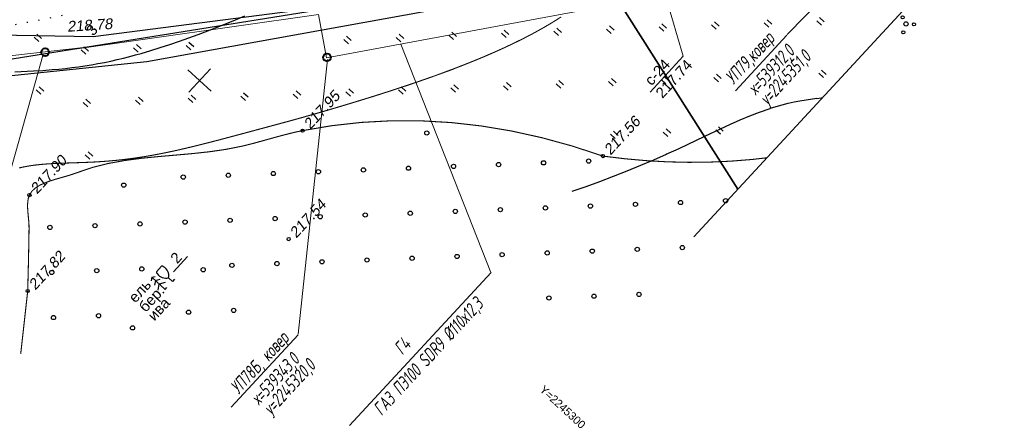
# Model space of a CAD drawing. Header units: millimetres. Extents: x -10 to 1169, y 1 to 1686.
# Tile 116 of 224: x 886 to 978, y 450 to 488. Entities that reach past the tile are written whole.
import ezdxf
from ezdxf.enums import TextEntityAlignment as Align
from ezdxf.lldxf.tags import DXFTag

# ---------------------------------------------------------------- set-up
doc = ezdxf.new("R2010")
doc.units = ezdxf.units.MM
for name, pattern in [('ADOT1', [1, 0, -1]), ('AHIDDEN1', [2, 0.5, -1.5]), ('CONTI', [0])]:
    doc.linetypes.add(name, pattern=pattern)
for name, color, linetype in [('CONTURS', 7, 'Continuous'), ('COORDS', 7, 'Continuous'), ('GPR_PICK', 7, 'Continuous'), ('IZOLINES', 32, 'Continuous'), ('PDIGIT', 170, 'Continuous'), ('PICKETS', 7, 'Continuous'), ('ОБЪЕКТЫ_АВТОДОРОГ', 7, 'Continuous'), ('УЧАСТКИ', 7, 'Continuous')]:
    doc.layers.add(name, color=color, linetype=linetype)
doc.layers.add('СВЯЗЬ', color=170, linetype='Связь', lineweight=30)
doc.styles.add('GPR', font='isocpeui.ttf', dxfattribs={"width": 0.8})
doc.styles.get("Standard").update_dxf_attribs({"font": 'arial.ttf'})
tags = doc.linetypes.add('газ', pattern='A,42.7,-5.08,["Г",Standard,S=2.54,R=0,X=-2.54,Y=-1.27],-3.81', length=51.59).pattern_tags.tags
tags[6] = DXFTag(74, 10)
doc.linetypes.add('Связь', pattern='A,12.5,[130,ltypeshp.shx,S=1,R=-30,X=0,Y=0.9],1,[130,ltypeshp.shx,S=1,R=-30,X=0,Y=0.9],1,[130,ltypeshp.shx,S=1,R=-30,X=0,Y=0.9],4.5', length=19)

# ---------------------------------------------------------------- blocks, each defined once
blk = doc.blocks.new('401')
at = {"layer": 'CONTURS'}
for p, q in [((0, 0), (0, 1.2)), ((0.8, 0), (0.8, 1.2))]:
    blk.add_line(p, q, dxfattribs=at)
blk = doc.blocks.new('394')
at = {"layer": 'CONTURS', "color": 7, "linetype": 'Continuous'}
for centre, radius in [((0.03, 0.04), 0.4), ((0.52, 1.35), 0.3), ((-1.46, -0.66), 0.3), ((1, -1.11), 0.3)]:
    blk.add_circle(centre, radius, dxfattribs=at)
blk = doc.blocks.new('373')
at = {"layer": 'CONTURS'}
blk.add_circle((0, 0), 0.4, dxfattribs=at)
blk = doc.blocks.new('390_2')
at = {"layer": 'CONTURS', "color": 7}
for p, q in [((0.7, 3.47), (-0.69, 3.47)), ((0, 1.06), (0, 0.03)), ((0.02, 0), (0.58, 0))]:
    blk.add_line(p, q, dxfattribs=at)
at = {"layer": 'CONTURS', "color": 7, "linetype": 'Continuous'}
for centre, radius, start, end in [((1.01, 2.72), 1.95, 167.2459, 239.376), ((-19.94, 7.46), 19.52, 347.2459, 347.6983), ((-0.65, 3.26), 0.22, 101.9408, 167.6983), ((-0.69, 3.45), 0.0195, 90, 101.9408), ((-1.01, 2.72), 1.95, 300.624, 12.7541), ((0.65, 3.26), 0.22, 12.3017, 76.9673), ((19.94, 7.46), 19.52, 192.3017, 192.7541)]:
    blk.add_arc(centre, radius, start, end, dxfattribs=at)
blk = doc.blocks.new('390_5')
at = {"layer": 'CONTURS', "color": 7}
for p, q in [((0, 2.48), (-0.76, 2)), ((0, 3.4), (-0.57, 3.03)), ((0, 3.4), (0, 0.01)), ((0, 3.4), (0.58, 3.03)), ((0, 2.48), (0.77, 2)), ((-0.96, 0.88), (0, 1.51)), ((0.97, 0.88), (0, 1.51)), ((0, 0), (0.53, 0))]:
    blk.add_line(p, q, dxfattribs=at)

msp = doc.modelspace()

# ---------------------------------------------------------------- linework, layer by layer
at = {"linetype": 'Continuous', "lineweight": 40}
for centre in [(888.10148, 484.77081), (914.62945, 484.27694)]:
    msp.add_circle(centre, 0.36213, dxfattribs=at)
at = {"layer": 'CONTURS', "color": 1, "linetype": 'газ', "lineweight": 15}
for p, q in [((914.59592, 484.24353), (964.97978, 493.59735)), ((890.01949, 484.93799), (913.84081, 488.31088)), ((914.59592, 484.24353), (913.83984, 488.3161)), ((872.80355, 483.11768), (891.72919, 485.19545))]:
    msp.add_line(p, q, dxfattribs=at)
at = {"layer": 'CONTURS', "color": 0, "linetype": 'CONTI', "lineweight": 15}
for p, q in [((964.96835, 493.60111), (957.94697, 486.42941)), ((953.093, 481.13868), (957.91575, 486.35794)), ((930.04954, 464.03512), (921.57545, 485.53929)), ((887.89792, 484.44938), (882.55747, 465.51491)), ((914.69569, 484.09335), (911.92477, 458.21373)), ((930.08403, 464.04704), (916.76594, 449.634)), ((905.62711, 451.34664), (911.92285, 458.15999))]:
    msp.add_line(p, q, dxfattribs=at)
at = {"layer": 'CONTURS', "linetype": 'ADOT1', "flags": 128}
msp.add_lwpolyline([(889.71145, 488.20721), (887.65156, 487.78998), (885.59025, 487.40447), (883.52752, 487.05068), (881.46338, 486.7286), (879.39781, 486.43825), (877.33082, 486.17961), (875.26241, 485.9527), (873.19258, 485.7575), (871.12133, 485.59403), (869.04866, 485.46227), (866.36998, 485.38056), (863.68647, 485.41615), (860.99919, 485.54141), (858.30919, 485.72872), (855.61753, 485.95045), (852.92526, 486.17895), (850.23344, 486.38662), (847.54311, 486.5458), (844.85533, 486.62887), (842.17116, 486.60821), (839.58531, 486.47129), (837.00138, 486.23591), (834.41902, 485.92861), (831.83785, 485.57594), (829.2575, 485.20443), (826.67759, 484.84061), (824.09776, 484.51103), (821.51764, 484.24223), (818.93686, 484.06074), (816.35503, 483.9931), (813.90404, 484.04817), (811.4535, 484.20207), (809.00314, 484.4325), (806.55273, 484.71714), (804.10198, 485.03371), (801.65065, 485.35989), (799.19848, 485.6734), (796.7452, 485.95192), (794.29057, 486.17315), (791.83431, 486.31481), (789.24119, 486.37795), (786.64602, 486.37756), (784.04918, 486.32772), (781.45108, 486.24254), (778.85211, 486.13609), (776.25268, 486.02247), (773.65318, 485.91578), (771.05401, 485.8301), (768.45558, 485.77952), (765.85827, 485.77814), (763.01599, 485.82153), (760.17352, 485.88922), (757.33105, 485.97918), (754.48875, 486.08936), (751.64681, 486.21774), (748.80542, 486.36226), (745.96476, 486.52089), (743.125, 486.69158), (740.28633, 486.87231), (737.44894, 487.06103), (734.91114, 487.242), (732.37442, 487.43943), (729.8386, 487.65065), (727.30352, 487.87296), (724.769, 488.1037), (722.23488, 488.34018), (719.70099, 488.57972), (717.16715, 488.81963), (714.6332, 489.05723), (712.09897, 489.28985), (710.68949, 489.41495), (709.27958, 489.5365), (707.86945, 489.65618), (706.45929, 489.77568), (705.04929, 489.89671), (703.63965, 490.02095), (702.23058, 490.15011), (700.82225, 490.28588), (699.41488, 490.42995), (698.00865, 490.58402), (696.56308, 490.75746), (695.11926, 490.94654), (693.67676, 491.14731), (692.23514, 491.35581), (690.79395, 491.56806), (689.35276, 491.7801), (687.91112, 491.98798), (686.4686, 492.18773), (685.02475, 492.37539), (683.57914, 492.54698), (681.68703, 492.75329), (679.79366, 492.94797), (677.89903, 493.13099), (676.00314, 493.30238), (674.10598, 493.46212), (672.20756, 493.61023), (670.30788, 493.74669), (668.40693, 493.8715), (666.50472, 493.98468), (664.60125, 494.08621)], dxfattribs=at)
at = {"layer": 'CONTURS', "color": 0, "linetype": 'CONTI', "lineweight": 15}
msp.add_lwpolyline([(946.56269, 489.88825), (948.16744, 484.38859), (945.05299, 481.01808)], dxfattribs=at)
at = {"layer": 'CONTURS', "linetype": 'AHIDDEN1', "const_width": 0.1, "flags": 128}
for points in [[(886.4634, 462.28908), (886.47996, 462.87706), (886.49569, 463.46506), (886.51058, 464.05306), (886.52463, 464.64108), (886.53784, 465.22912), (886.55022, 465.81717), (886.56177, 466.40523), (886.57247, 466.9933), (886.58234, 467.58139), (886.59138, 468.16949), (886.58591, 468.49088), (886.5647, 468.82212), (886.5344, 469.159), (886.50165, 469.49728), (886.47308, 469.83275), (886.45534, 470.16119), (886.45507, 470.47838), (886.47892, 470.7801), (886.53352, 471.06213), (886.62552, 471.32024), (886.85366, 471.67496), (887.1725, 471.97499), (887.56639, 472.22887), (888.01965, 472.44511), (888.51664, 472.63225), (889.04169, 472.79882), (889.57915, 472.95335), (890.11334, 473.10437), (890.62862, 473.2604), (891.10932, 473.42999), (892.58163, 473.92787), (894.09042, 474.30288), (895.62849, 474.58035), (897.18867, 474.7856), (898.76374, 474.94393), (900.34651, 475.08066), (901.92979, 475.22112), (903.50639, 475.39062), (905.0691, 475.61447), (906.61073, 475.91799), (907.18586, 476.05638), (907.75956, 476.2045), (908.33217, 476.35943), (908.90406, 476.51826), (909.47558, 476.67808), (910.04708, 476.83595), (910.61891, 476.98896), (911.19142, 477.1342), (911.76498, 477.26873), (912.33993, 477.38966), (915.10787, 477.85405), (917.88889, 478.16192), (920.68299, 478.31327), (923.49017, 478.3081), (926.31043, 478.14641), (929.14377, 477.8282), (931.99019, 477.35347), (934.84969, 476.72222), (937.72228, 475.93446), (940.60794, 474.99017)], [(940.60794, 474.99017), (942.64363, 474.74178), (944.66887, 474.56103), (946.68365, 474.4479), (948.68798, 474.4024), (950.68185, 474.42454), (952.66527, 474.5143), (954.63823, 474.67169), (956.03698, 474.83207)]]:
    msp.add_lwpolyline(points, dxfattribs=at)
at = {"layer": 'CONTURS'}
msp.add_lwpolyline([(900.18089, 464.0842), (901.51742, 465.53061)], dxfattribs=at)
at = {"layer": 'CONTURS', "linetype": 'AHIDDEN1', "const_width": 0.1}
msp.add_lwpolyline([(886.4634, 462.28908), (885.80622, 456.37194)], dxfattribs=at)
at = {"layer": 'COORDS', "lineweight": -2}
for p, q in [((903.73818, 481.08579), (901.53482, 483.12177)), ((901.61852, 481.0021), (903.65449, 483.20546))]:
    msp.add_line(p, q, dxfattribs=at)
at = {"layer": 'IZOLINES'}
for points in [[(885.24697, 482.91091), (887.0115, 483.00512), (887.8953, 483.06056), (888.78148, 483.12665), (888.78305, 483.12677), (888.78302, 483.12661), (889.39925, 483.18089), (890.01472, 483.24289), (890.62918, 483.31362), (891.24245, 483.39368), (891.85432, 483.4834), (892.46462, 483.58289), (893.0732, 483.69204), (893.67997, 483.8106), (894.28484, 483.93823), (894.88778, 484.07453), (895.48875, 484.21906), (896.08775, 484.37139), (896.61984, 484.51333), (897.14051, 484.65801), (897.13642, 484.6577), (898.04407, 484.92199), (898.94716, 485.20119), (899.8461, 485.49329), (900.74106, 485.79717), (901.63221, 486.1119), (902.5197, 486.43669), (903.40364, 486.77091), (904.28409, 487.1141), (905.16109, 487.46596), (906.03457, 487.82635), (906.90444, 488.1953)], [(937.70855, 471.69214), (939.01369, 472.14215), (940.31158, 472.61229), (941.60301, 473.09971), (942.88836, 473.60271), (944.16673, 474.12292), (945.41165, 474.65082), (946.58107, 475.16606), (946.56145, 475.15766), (947.77839, 475.71138), (950.1973, 476.85083), (952.61776, 477.98649), (953.52199, 478.38957), (954.43399, 478.77426), (955.3558, 479.13385), (956.35798, 479.48404), (956.36872, 479.48754), (956.39019, 479.49452), (956.36904, 479.48723), (956.91816, 479.65892), (957.47148, 479.81599), (958.02868, 479.95806), (958.58942, 480.0847), (959.15326, 480.19588), (959.71971, 480.29206), (960.72735, 480.42854), (960.72381, 480.42605), (961.15409, 480.47482), (961.15395, 480.47571), (961.26081, 480.48538)]]:
    msp.add_lwpolyline(points, dxfattribs=at)
at = {"layer": 'IZOLINES', "const_width": 0.1}
msp.add_lwpolyline([(885.65427, 473.87566), (886.06441, 473.96532), (886.47693, 474.04251), (886.811, 474.09597), (887.14218, 474.14156), (887.14097, 474.14089), (887.76194, 474.20937), (888.38456, 474.25859), (889.00805, 474.29384), (889.63196, 474.31975), (890.88021, 474.35966), (892.12823, 474.40467), (892.75188, 474.43487), (893.37511, 474.47227), (893.99775, 474.5179), (894.61962, 474.57241), (895.24056, 474.63617), (895.86042, 474.70928), (896.47905, 474.79165), (897.09638, 474.88304), (897.71232, 474.98306), (898.32683, 475.09124), (898.93992, 475.20707), (899.5516, 475.32995), (900.16193, 475.45928), (900.77098, 475.59443), (901.98555, 475.87964), (903.19626, 476.18061), (904.40412, 476.49268), (906.8152, 477.13436), (910.69397, 478.17864), (910.69229, 478.17731), (912.26884, 478.61184), (912.27028, 478.61224), (912.27316, 478.61305), (912.27023, 478.61307), (914.00003, 479.10668), (915.72579, 479.61413), (917.4481, 480.13303), (919.16636, 480.66507), (920.87956, 481.21293), (922.58651, 481.77969), (924.07255, 482.29327), (925.52639, 482.81694), (925.51635, 482.81425), (926.4816, 483.17401), (927.44258, 483.54489), (928.39914, 483.92689), (929.35069, 484.321), (930.29657, 484.72833), (931.23599, 485.15013), (932.16795, 485.58785), (933.09128, 486.04316), (934.00448, 486.51803), (934.9057, 487.01475), (935.79258, 487.53599), (936.22981, 487.8068), (936.66232, 488.08498)], dxfattribs=at)
at = {"layer": 'PICKETS', "color": 7, "lineweight": -2}
for centre in [(912.33993, 477.38966), (940.60794, 474.99017), (886.62552, 471.32024), (911.02717, 467.17515), (886.4634, 462.28908)]:
    msp.add_circle(centre, 0.15, dxfattribs=at)
at = {"layer": 'ОБЪЕКТЫ_АВТОДОРОГ', "color": 0, "lineweight": 30}
msp.add_line((949.16136, 467.39117), (1026.17764, 550.73939), dxfattribs=at)
at = {"layer": 'СВЯЗЬ', "linetype": 'Связь', "lineweight": 30}
msp.add_lwpolyline([(976.35602, 496.82165), (958.89249, 494.94751), (897.6619, 483.87436), (872.19579, 481.21571), (796.73183, 481.85309), (763.84273, 481.32194), (736.36216, 482.60565), (671.04439, 488.10986), (639.71393, 494.21523), (614.23357, 498.56981), (578.28183, 501.7051), (562.40022, 504.31784), (528.71727, 514.07209), (475.48775, 535.49659), (449.46161, 542.60572), (410.28618, 548.93671), (393.44557, 553.15626), (339.38113, 553.83215), (333.7457, 553.39108), (309.38834, 548.84717), (285.15316, 542.73666), (257.42139, 526.27687)], dxfattribs=at)
at = {"layer": 'УЧАСТКИ', "color": 6, "linetype": 'Continuous', "lineweight": -2}
for p, q in [((874.14154, 482.40106), (947.97099, 494.23673)), ((953.31608, 471.88748), (939.63912, 493.41541)), ((939.63912, 493.41541), (953.31608, 471.88748)), ((928.5383, 490.84705), (892.61591, 486.23005)), ((892.61591, 486.23005), (876.96642, 486.48964))]:
    msp.add_line(p, q, dxfattribs=at)

# ---------------------------------------------------------------- block references
at = {"layer": 'CONTURS', "lineweight": -2, "xscale": 0.5, "yscale": 0.5, "zscale": 0.5, "rotation": 47.26113010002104}
for name, p in [('394', (969.13139, 487.40316)), ('401', (951.27302, 486.93014)), ('401', (956.21892, 487.12543)), ('401', (961.16481, 487.32071)), ('401', (926.54356, 485.95371)), ('401', (931.48945, 486.14899)), ('401', (936.43534, 486.34428)), ('401', (941.38124, 486.53957)), ('401', (946.32713, 486.73485)), ('401', (887.50563, 485.76502)), ('401', (901.81409, 484.97727)), ('401', (916.65177, 485.56313)), ('401', (921.59766, 485.75842)), ('401', (891.9223, 484.5867)), ('401', (896.86819, 484.78198)), ('401', (961.3601, 482.37482)), ('401', (931.68474, 481.2031)), ('401', (936.63063, 481.39839)), ('401', (941.57652, 481.59367)), ('401', (946.52242, 481.78896)), ('401', (951.46831, 481.98425)), ('401', (887.70092, 480.81913)), ('401', (911.90116, 480.42195)), ('401', (916.84706, 480.61724)), ('401', (921.79295, 480.81252)), ('401', (926.73884, 481.00781)), ('401', (892.11759, 479.6408)), ('401', (897.06348, 479.83609)), ('401', (902.00938, 480.03138)), ('401', (906.95527, 480.22666)), ('373', (924.02873, 477.16627)), ('401', (941.77181, 476.64778)), ('401', (946.7177, 476.84307)), ('401', (951.6636, 477.03835)), ('401', (892.31287, 474.69491)), ('373', (935.02264, 474.35525)), ('373', (939.26198, 474.52264)), ('373', (909.58662, 473.35092)), ('373', (913.82596, 473.51831)), ('373', (918.06529, 473.6857)), ('373', (922.30463, 473.85309)), ('373', (926.54397, 474.02048)), ('373', (930.7833, 474.18786)), ('373', (901.10794, 473.01614)), ('373', (905.34728, 473.18353)), ('373', (895.50239, 472.25665)), ('373', (947.90804, 470.61808)), ('373', (952.14738, 470.78547)), ('373', (922.47202, 469.61375)), ('373', (926.71136, 469.78114)), ('373', (930.95069, 469.94853)), ('373', (935.19003, 470.11592)), ('373', (939.42937, 470.2833)), ('373', (943.66871, 470.45069)), ('373', (901.27533, 468.77681)), ('373', (905.51467, 468.94419)), ('373', (909.75401, 469.11158)), ('373', (913.99334, 469.27897)), ('373', (918.23268, 469.44636)), ('373', (888.55732, 468.27464)), ('373', (892.79666, 468.44203)), ('373', (897.03599, 468.60942)), ('373', (935.35742, 465.87658)), ('373', (939.59676, 466.04397)), ('373', (943.83609, 466.21136)), ('373', (948.07543, 466.37875)), ('373', (914.16073, 465.03963)), ('373', (918.40007, 465.20702)), ('373', (922.63941, 465.37441)), ('373', (926.87875, 465.5418)), ('373', (931.11808, 465.70919)), ('373', (888.72471, 464.0353)), ('373', (892.96405, 464.20269)), ('373', (897.20338, 464.37008)), ('390_2', (900.10429, 463.1857)), ('373', (902.97971, 464.29307)), ('373', (905.68206, 464.70486)), ('373', (909.9214, 464.87225)), ('390_5', (899.39152, 462.42995)), ('373', (935.52481, 461.63724)), ('373', (939.76415, 461.80463)), ('373', (944.00348, 461.97202)), ('373', (905.84945, 460.46552)), ('373', (888.8921, 459.79596)), ('373', (893.13144, 459.96335)), ('373', (901.61011, 460.29813)), ('373', (896.33104, 458.82383))]:
    msp.add_blockref(name, p, dxfattribs=at)

# ---------------------------------------------------------------- texts
at = {"layer": 'CONTURS', "lineweight": -2}
for s, p in [('2', (900.53465, 464.79935)), ('ель', (896.59154, 461.10502)), ('бер.', (897.5614, 460.21959)), ('ива', (898.3897, 459.40777))]:
    msp.add_text(s, height=1, rotation=47.2611301, dxfattribs=at).set_placement(p)
at = {"layer": 'COORDS', "lineweight": -2}
msp.add_text('Y=2245300', height=0.75, rotation=317.2611301, dxfattribs=at).set_placement((934.58519, 452.92261))
at = {"layer": 'GPR_PICK', "style": 'GPR', "width": 0.7}
for s, p in [('УП79,ковер', (954.87323, 483.81387)), ('х=539312,0', (956.86458, 482.7011)), ('у=2245351,0', (958.20176, 481.94517)), ('ГАЗ ПЭ100 SDR9 %%C110х12,3', (924.61162, 455.72321)), ('УП78Б, ковер', (908.73945, 455.1324)), ('Г4', (922.17238, 456.68492)), ('х=539343,0', (910.18714, 453.59925)), ('у=2245320,0', (911.52432, 452.84331))]:
    msp.add_text(s, height=1.25, rotation=47.2611301, dxfattribs=at).set_placement(p, align=Align.CENTER)
at = {"layer": 'PDIGIT', "color": 7, "lineweight": -2, "oblique": 10}
for s, rotation, p in [('218.78', 3.7111301, (890.19642, 486.68569)), ('217.95', 47.2611301, (913.04648, 477.41756)), ('217.56', 47.2611301, (941.3145, 475.01807)), ('217.90', 47.2611301, (887.33208, 471.34814)), ('217.54', 47.2611301, (911.73373, 467.20305)), ('217.82', 47.2611301, (887.16996, 462.31698))]:
    msp.add_text(s, height=1, rotation=rotation, dxfattribs=at).set_placement(p)
at = {"layer": 'PDIGIT', "color": 7}
for s, p in [('с-24', (945.16962, 481.55048)), ('217.74', (946.20696, 480.36188))]:
    msp.add_text(s, height=1, rotation=47.2611301, dxfattribs=at).set_placement(p)
at = {"layer": 'УЧАСТКИ', "color": 6, "lineweight": -2}
msp.add_text('3', height=1, rotation=47.2611301, dxfattribs=at).set_placement((892.61591, 486.23005))

doc.saveas('drawing.dxf')
